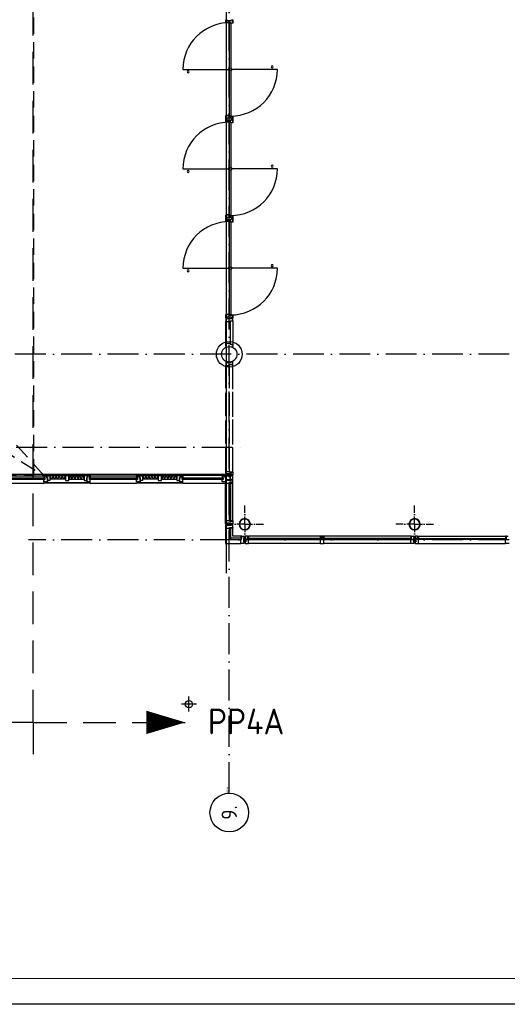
# Model space of a CAD drawing. Header units: millimetres. Extents: x 90707 to 450385, y -1262 to 949019.
# Tile 18 of 60: x 170076 to 179547, y 191 to 19302. Entities that reach past the tile are written whole.
import ezdxf
from ezdxf.enums import TextEntityAlignment as Align

# ---------------------------------------------------------------- set-up
doc = ezdxf.new("R2010")
doc.units = ezdxf.units.MM
doc.header["$LTSCALE"] = 100
for name, pattern in [('DASHDOT', [9, 6, -1.5, 0, -1.5]), ('HIDDEN', [9.525, 6.35, -3.175]), ('HIDDEN2', [4.7625, 3.175, -1.5875])]:
    doc.linetypes.add(name, pattern=pattern)
doc.layers.get('0').update_dxf_attribs({"linetype": 'CONTINUOUS'})
for name, color, linetype in [('AL$2----_RENVOOI', 7, 'CONTINUOUS'), ('AL$7----_STRAMIEN', 1, 'DASHDOT'), ('AL$8----_HULPKOLOM', 2, 'CONTINUOUS'), ('AL$8----_HULPLIJNEN', 2, 'CONTINUOUS'), ('AL21K---_ISOLATIE', 1, 'CONTINUOUS'), ('AL28----_KONSTRUKTIE', 3, 'CONTINUOUS'), ('AL31----_BUITENKOZ', 7, 'CONTINUOUS'), ('AL32----_BINNENKOZ', 7, 'CONTINUOUS'), ('ALN-----_BLOCKNAAM', 2, 'CONTINUOUS'), ('ALXOU---_GLAS', 7, 'CONTINUOUS'), ('EL6441--_DATACOM', 3, 'CONTINUOUS'), ('LIJN025', 10, 'CONTINUOUS'), ('LIJN050', 90, 'CONTINUOUS'), ('LIJN070', 130, 'CONTINUOUS'), ('MV-BINNENBESTRATING', 1, 'CONTINUOUS'), ('MV-BINNENWANDEN', 1, 'CONTINUOUS'), ('MV-STAALKOLOM', 1, 'CONTINUOUS'), ('TEKST25', 10, 'CONTINUOUS'), ('TEKST35', 50, 'CONTINUOUS'), ('TEKST50', 90, 'CONTINUOUS'), ('VOLGNUMMER', 7, 'CONTINUOUS')]:
    doc.layers.add(name, color=color, linetype=linetype)
doc.styles.add('ISO', font='ISO.SHX')
doc.styles.add('MAATVOERING', font='iso.shx')
doc.styles.add('ROMAND', font='romand')
doc.styles.get("Standard").update_dxf_attribs({"font": 'iso.shx'})

# ---------------------------------------------------------------- blocks, each defined once
blk = doc.blocks.new('A0-GE')
at = {"layer": 'LIJN025'}
blk.add_lwpolyline([(1500, 841), (1500, 0), (0, 0), (0, 841)], close=True, dxfattribs=at)
at = {"layer": 'LIJN050', "const_width": 0.2}
blk.add_lwpolyline([(1495, 836), (25, 836), (25, 5), (1495, 5)], close=True, dxfattribs=at)
at = {"layer": 'TEKST25', "style": 'ROMAND', "width": 2.899115}
blk.add_attdef('STATUS', text='', height=2.5, dxfattribs=at).set_placement((1454, 71.5), (1493, 71.5), align=Align.FIT)
at = {"layer": 'TEKST25', "style": 'ISO'}
for tag, p in [('E', (1455.25, 66)), ('NAAM-E', (1466.75, 66)), ('DATUM-E', (1485, 66)), ('D', (1455.25, 61)), ('NAAM-D', (1466.75, 61)), ('DATUM-D', (1485, 61)), ('C', (1455.25, 56)), ('NAAM-C', (1466.75, 56)), ('DATUM-C', (1485, 56)), ('B', (1455.25, 51)), ('NAAM-B', (1466.75, 51)), ('DATUM-B', (1485, 51)), ('A', (1455.25, 46)), ('NAAM-A', (1466.75, 46)), ('DATUM-A', (1485, 46))]:
    blk.add_attdef(tag, text='', height=2.5, dxfattribs=at).set_placement(p, align=Align.CENTER)
for tag, p in [('DATUM', (1332.75, 36.25)), ('SCHAAL', (1368, 36.25)), ('GETEKEND', (1398.25, 36.25)), ('GECONTOL.', (1433, 36.25)), ('FORMAAT', (1463.25, 28.25))]:
    blk.add_attdef(tag, p, '', height=2.5, dxfattribs=at)
at = {"layer": 'TEKST35', "style": 'ISO'}
for tag, p in [('PROJECT', (1334.5, 72.5)), ('PLAATS', (1334.5, 63.5)), ('INSTALLATIE-REGEL1', (1334.5, 52.5)), ('INSTALLATIE-REGEL2', (1334.5, 43.5))]:
    blk.add_attdef(tag, p, '', height=4, dxfattribs=at)
blk.add_attdef('PROJ.NR.', text='', height=4, dxfattribs=at).set_placement((1481, 23), align=Align.CENTER)
at = {"layer": 'TEKST50', "style": 'ISO'}
blk.add_attdef('FILE-NAAM', text='', height=5, dxfattribs=at).set_placement((1473.5, 7.5), align=Align.CENTER)
blk = doc.blocks.new('1011')
at = {"layer": 'AL$7----_STRAMIEN', "color": 7, "linetype": 'Continuous'}
blk.add_circle((-750, 0), 750, dxfattribs=at)
at = {"layer": 'AL$7----_STRAMIEN', "color": 3, "linetype": 'Continuous'}
blk.add_attdef('STR-NAAM', text='', height=600, rotation=360, dxfattribs=at).set_placement((-750, 0), align=Align.MIDDLE)
at = {"layer": 'ALN-----_BLOCKNAAM', "linetype": 'Continuous'}
blk.add_text('1011', height=100, dxfattribs=at).set_placement((0, 0))
blk = doc.blocks.new('A$Cca306792')
at = {"layer": 'AL$2----_RENVOOI', "color": 8, "linetype": 'Continuous'}
for centre, start, end in [((82229, 19550), 0, 180), ((82229, 19550), 180, 0), ((83862, 19650), 0, 180), ((83862, 19650), 180, 0), ((82229, 17620), 0, 180), ((82229, 17620), 180, 0), ((83862, 17720), 0, 180), ((83862, 17720), 180, 0), ((82229, 15690), 0, 180), ((82229, 15690), 180, 0), ((83862, 15790), 0, 180), ((83862, 15790), 180, 0)]:
    blk.add_arc(centre, 18.7, start, end, dxfattribs=at)
at = {"layer": 'AL$7----_STRAMIEN', "color": 1}
for p, q in [((83028, 5550), (83028, 30767)), ((101068, 10470), (79128, 10470))]:
    blk.add_line(p, q, dxfattribs=at)
blk.add_lwpolyline([(101068, 14070), (52728, 14070), (28083, 14070)], dxfattribs=at)
at = {"layer": 'AL$7----_STRAMIEN'}
blk.add_lwpolyline([(43788, 12270), (83281, 12270)], dxfattribs=at)
at = {"layer": 'AL$8----_HULPKOLOM', "color": 8}
blk.add_circle((83028, 14070), 250, dxfattribs=at)
at = {"layer": 'AL$8----_HULPLIJNEN', "color": 8, "linetype": 'DASHDOT', "ltscale": 0.25}
for p, q in [((83328, 10770), (83328, 11137)), ((83328, 10770), (83328, 11137)), ((86628, 10770), (86628, 11137)), ((83328, 10770), (82961, 10770)), ((83328, 10770), (82961, 10770)), ((83328, 10770), (83696, 10770)), ((83328, 10770), (83696, 10770)), ((83328, 10770), (83328, 10402)), ((83328, 10770), (83328, 10402)), ((86628, 10770), (86261, 10770)), ((86628, 10770), (86628, 10402)), ((86628, 10770), (86996, 10770))]:
    blk.add_line(p, q, dxfattribs=at)
at = {"layer": 'AL21K---_ISOLATIE', "color": 8, "linetype": 'Continuous'}
for p, q in [((79845, 11709), (79545, 11709)), ((79575, 11649), (79549, 11709)), ((79605, 11709), (79575, 11649)), ((79635, 11649), (79605, 11709)), ((79665, 11709), (79635, 11649)), ((79695, 11649), (79665, 11709)), ((79725, 11709), (79695, 11649)), ((79755, 11649), (79725, 11709)), ((79785, 11709), (79755, 11649)), ((79815, 11649), (79785, 11709)), ((79841, 11709), (79815, 11649)), ((79912, 11709), (80211, 11709)), ((79916, 11649), (79942, 11709)), ((79942, 11709), (79972, 11649)), ((79972, 11649), (80002, 11709)), ((80002, 11709), (80032, 11649)), ((80032, 11649), (80062, 11709)), ((80062, 11709), (80092, 11649)), ((80092, 11649), (80121, 11709)), ((80121, 11709), (80151, 11649)), ((80151, 11649), (80181, 11709)), ((80181, 11709), (80207, 11649)), ((81645, 11709), (81345, 11709)), ((81375, 11649), (81349, 11709)), ((81405, 11709), (81375, 11649)), ((81435, 11649), (81405, 11709)), ((81465, 11709), (81435, 11649)), ((81495, 11649), (81465, 11709)), ((81525, 11709), (81495, 11649)), ((81555, 11649), (81525, 11709)), ((81585, 11709), (81555, 11649)), ((81615, 11649), (81585, 11709)), ((81641, 11709), (81615, 11649)), ((81712, 11709), (82011, 11709)), ((81716, 11649), (81742, 11709)), ((81742, 11709), (81772, 11649)), ((81772, 11649), (81802, 11709)), ((81802, 11709), (81832, 11649)), ((81832, 11649), (81862, 11709)), ((81862, 11709), (81892, 11649)), ((81892, 11649), (81921, 11709)), ((81921, 11709), (81951, 11649)), ((81951, 11649), (81981, 11709)), ((81981, 11709), (82007, 11649)), ((79845, 11649), (79545, 11649)), ((79912, 11649), (80211, 11649)), ((81645, 11649), (81345, 11649)), ((81712, 11649), (82011, 11649))]:
    blk.add_line(p, q, dxfattribs=at)
at = {"layer": 'AL28----_KONSTRUKTIE', "color": 8}
blk.add_circle((83028, 14070), 150, dxfattribs=at)
for centre, radius, start, end in [((83328, 10770), 110, 0, 180), ((83328, 10770), 110, 0, 180), ((83328, 10770), 110, 180, 0), ((83328, 10770), 110, 180, 0), ((83328, 10770), 102, 0, 180), ((83328, 10770), 102, 0, 180), ((83328, 10770), 102, 180, 0), ((83328, 10770), 102, 180, 0), ((86628, 10770), 110, 0, 180), ((86628, 10770), 110, 180, 0), ((86628, 10770), 102, 0, 180), ((86628, 10770), 102, 180, 0)]:
    blk.add_arc(centre, radius, start, end, dxfattribs=at)
at = {"layer": 'AL31----_BUITENKOZ', "color": 8}
for p, q in [((78528, 11709), (79428, 11709)), ((79428, 11709), (79428, 11726)), ((79428, 11726), (80328, 11726)), ((80328, 11709), (79428, 11709)), ((79445, 11709), (79428, 11709)), ((79428, 11709), (79428, 11672)), ((79428, 11672), (79445, 11672)), ((79445, 11672), (79445, 11709)), ((79445, 11709), (79478, 11709)), ((79445, 11642), (79445, 11709)), ((79478, 11676), (79478, 11709)), ((79478, 11709), (79545, 11709)), ((79478, 11709), (79478, 11676)), ((79495, 11676), (79478, 11676)), ((79478, 11676), (79495, 11676)), ((79495, 11621), (79495, 11676)), ((79495, 11676), (79495, 11595)), ((79545, 11709), (79545, 11621)), ((79845, 11709), (79845, 11621)), ((79912, 11709), (79845, 11709)), ((79912, 11621), (79912, 11709)), ((80211, 11709), (80211, 11621)), ((80278, 11709), (80211, 11709)), ((80261, 11621), (80261, 11676)), ((80261, 11676), (80278, 11676)), ((80278, 11676), (80261, 11676)), ((80261, 11676), (80261, 11595)), ((80278, 11676), (80278, 11709)), ((80311, 11709), (80278, 11709)), ((80278, 11709), (80278, 11676)), ((80311, 11672), (80311, 11709)), ((80311, 11709), (80328, 11709)), ((80311, 11642), (80311, 11709)), ((80328, 11672), (80311, 11672)), ((80328, 11726), (80328, 11709)), ((80328, 11709), (81228, 11709)), ((80328, 11709), (80328, 11672)), ((81228, 11709), (81228, 11726)), ((81228, 11726), (82128, 11726)), ((82128, 11709), (81228, 11709)), ((81245, 11709), (81228, 11709)), ((81228, 11709), (81228, 11672)), ((81228, 11672), (81245, 11672)), ((81245, 11672), (81245, 11709)), ((81245, 11709), (81278, 11709)), ((81245, 11642), (81245, 11709)), ((81278, 11709), (81278, 11676)), ((81278, 11676), (81278, 11709)), ((81278, 11709), (81345, 11709)), ((81278, 11676), (81295, 11676)), ((81295, 11676), (81278, 11676)), ((81295, 11676), (81295, 11595)), ((81295, 11621), (81295, 11676)), ((81345, 11709), (81345, 11621)), ((81645, 11709), (81645, 11621)), ((81712, 11709), (81645, 11709)), ((81712, 11621), (81712, 11709)), ((82011, 11709), (82011, 11621)), ((82078, 11709), (82011, 11709)), ((82078, 11676), (82061, 11676)), ((82061, 11676), (82061, 11595)), ((82061, 11621), (82061, 11676)), ((82061, 11676), (82078, 11676)), ((82111, 11709), (82078, 11709)), ((82078, 11709), (82078, 11676)), ((82078, 11676), (82078, 11709)), ((82111, 11672), (82111, 11726)), ((82111, 11726), (82128, 11726)), ((82111, 11642), (82111, 11709)), ((82128, 11672), (82111, 11672)), ((82128, 11726), (82128, 11709)), ((82128, 11726), (82891, 11726)), ((82128, 11726), (82128, 11672)), ((82908, 11726), (82891, 11726)), ((82891, 11726), (82891, 11672)), ((82891, 11672), (82908, 11672)), ((83097, 11726), (82908, 11726)), ((82908, 11726), (82908, 11711)), ((82908, 11672), (82908, 11726)), ((82908, 11711), (83097, 11711)), ((82908, 11709), (82943, 11709)), ((82908, 11642), (82908, 11709)), ((83045, 11711), (82943, 11711)), ((82943, 11711), (82943, 11676)), ((82943, 11709), (82943, 11676)), ((82943, 11676), (82958, 11676)), ((82943, 11676), (82958, 11676)), ((82958, 11676), (82958, 11637)), ((82958, 11676), (82958, 11595)), ((83045, 11711), (83045, 11637)), ((83097, 11711), (83045, 11711)), ((83045, 11637), (83045, 11711)), ((83097, 11711), (83097, 11726)), ((83097, 11637), (83097, 11711)), ((78528, 11570), (79428, 11570)), ((79428, 11595), (79428, 11642)), ((79428, 11642), (79445, 11642)), ((79495, 11595), (79428, 11595)), ((79428, 11570), (79428, 11582)), ((79428, 11582), (80328, 11582)), ((80328, 11570), (79428, 11570)), ((79438, 11582), (79438, 11595)), ((79438, 11595), (79481, 11595)), ((79481, 11582), (79438, 11582)), ((79481, 11595), (79481, 11582)), ((79545, 11621), (79495, 11621)), ((79845, 11621), (79912, 11621)), ((80211, 11621), (80261, 11621)), ((80261, 11595), (80328, 11595)), ((80275, 11595), (80275, 11582)), ((80318, 11595), (80275, 11595)), ((80275, 11582), (80318, 11582)), ((80328, 11642), (80311, 11642)), ((80318, 11582), (80318, 11595)), ((80328, 11595), (80328, 11642)), ((80328, 11582), (80328, 11570)), ((80328, 11570), (81228, 11570)), ((81228, 11595), (81228, 11642)), ((81228, 11642), (81245, 11642)), ((81295, 11595), (81228, 11595)), ((81228, 11570), (81228, 11582)), ((81228, 11582), (82128, 11582)), ((82128, 11570), (81228, 11570)), ((81238, 11582), (81238, 11595)), ((81238, 11595), (81281, 11595)), ((81281, 11582), (81238, 11582)), ((81281, 11595), (81281, 11582)), ((81345, 11621), (81295, 11621)), ((81645, 11621), (81712, 11621)), ((82011, 11621), (82061, 11621)), ((82061, 11595), (82128, 11595)), ((82075, 11595), (82075, 11582)), ((82118, 11595), (82075, 11595)), ((82075, 11582), (82118, 11582)), ((82128, 11642), (82111, 11642)), ((82118, 11582), (82118, 11595)), ((82128, 11595), (82128, 11642)), ((82128, 11582), (82128, 11570)), ((82128, 11570), (82958, 11570)), ((82891, 11595), (82891, 11642)), ((82891, 11642), (82908, 11642)), ((82958, 11595), (82891, 11595)), ((82958, 11637), (83045, 11637)), ((82964, 11637), (82958, 11637)), ((82958, 11637), (82958, 11618)), ((82958, 11618), (82958, 11570)), ((82958, 10846), (82958, 11570)), ((82958, 11570), (82965, 11570)), ((82958, 11503), (82958, 10846)), ((82978, 11637), (82964, 11637)), ((82965, 11570), (82969, 11570)), ((82969, 11570), (82977, 11570)), ((82977, 11570), (83030, 11570)), ((82988, 11637), (82978, 11637)), ((82978, 11637), (82978, 11637)), ((82988, 11623), (82988, 11637)), ((83068, 11623), (82988, 11623)), ((83059, 11587), (83030, 11587)), ((83030, 11587), (83030, 11570)), ((83030, 11570), (83030, 11587)), ((83030, 11587), (83097, 11587)), ((83030, 11570), (83034, 11570)), ((83034, 11570), (83034, 11583)), ((83034, 11583), (83055, 11583)), ((83045, 11637), (83097, 11637)), ((83055, 11583), (83055, 11570)), ((83055, 11570), (83059, 11570)), ((83059, 11570), (83059, 11587)), ((83097, 11587), (83059, 11587)), ((83059, 11587), (83059, 11570)), ((83059, 11570), (83097, 11570)), ((83077, 11637), (83068, 11637)), ((83068, 11637), (83068, 11623)), ((83091, 11637), (83077, 11637)), ((83077, 11637), (83077, 11637)), ((83097, 11637), (83091, 11637)), ((83097, 11587), (83097, 11637)), ((83097, 11570), (83097, 11587)), ((83097, 10846), (83097, 11570)), ((82958, 10798), (82958, 10846)), ((82958, 10846), (82965, 10846)), ((82958, 10779), (82958, 10798)), ((82964, 10779), (82958, 10779)), ((82978, 10779), (82964, 10779)), ((82965, 10846), (82969, 10846)), ((82969, 10846), (82977, 10846)), ((82977, 10846), (83030, 10846)), ((82988, 10779), (82978, 10779)), ((82978, 10779), (82978, 10779)), ((83068, 10793), (82988, 10793)), ((82988, 10793), (82988, 10779)), ((83030, 10829), (83030, 10846)), ((83030, 10846), (83034, 10846)), ((83030, 10846), (83030, 10829)), ((83059, 10829), (83030, 10829)), ((83030, 10829), (83097, 10829)), ((83034, 10846), (83034, 10833)), ((83034, 10833), (83055, 10833)), ((83055, 10833), (83055, 10846)), ((83055, 10846), (83059, 10846)), ((83059, 10846), (83059, 10829)), ((83059, 10829), (83059, 10846)), ((83059, 10846), (83097, 10846)), ((83097, 10829), (83059, 10829)), ((83068, 10779), (83068, 10793)), ((83077, 10779), (83068, 10779)), ((83091, 10779), (83077, 10779)), ((83077, 10779), (83077, 10779)), ((83097, 10779), (83091, 10779)), ((83097, 10846), (83097, 10829)), ((83097, 10829), (83097, 10779)), ((82958, 10694), (82958, 10400)), ((83097, 10539), (83097, 10694)), ((83253, 10539), (83097, 10539)), ((83387, 10539), (83337, 10539)), ((83337, 10539), (83337, 10509)), ((83387, 10501), (83387, 10539)), ((83387, 10539), (83404, 10539)), ((83387, 10472), (83387, 10539)), ((83404, 10539), (83404, 10501)), ((84795, 10539), (83404, 10539)), ((84812, 10539), (84795, 10539)), ((84795, 10539), (84795, 10501)), ((84845, 10539), (84812, 10539)), ((84812, 10539), (84812, 10472)), ((84812, 10501), (84812, 10539)), ((86569, 10539), (84845, 10539)), ((84845, 10501), (84845, 10539)), ((84845, 10539), (84862, 10539)), ((84845, 10472), (84845, 10539)), ((84862, 10539), (84862, 10501)), ((86569, 10539), (86552, 10539)), ((86552, 10539), (86552, 10501)), ((86569, 10501), (86569, 10539)), ((86569, 10472), (86569, 10539)), ((86569, 10539), (86619, 10539)), ((86619, 10539), (86619, 10509)), ((86687, 10539), (86637, 10539)), ((86637, 10539), (86637, 10509)), ((86687, 10539), (88412, 10539)), ((86687, 10501), (86687, 10539)), ((86687, 10539), (86704, 10539)), ((86687, 10472), (86687, 10539)), ((86704, 10539), (86704, 10501)), ((88412, 10539), (88395, 10539)), ((88395, 10539), (88395, 10501)), ((88412, 10501), (88412, 10539)), ((88412, 10472), (88412, 10539)), ((88412, 10539), (88445, 10539)), ((82958, 10400), (83252, 10400)), ((83337, 10509), (83351, 10509)), ((83351, 10429), (83337, 10429)), ((83337, 10429), (83337, 10400)), ((83337, 10400), (83404, 10400)), ((83351, 10509), (83351, 10429)), ((83404, 10501), (83387, 10501)), ((83387, 10472), (83387, 10501)), ((83387, 10501), (83404, 10501)), ((83404, 10472), (83387, 10472)), ((83404, 10472), (83387, 10472)), ((83404, 10497), (83391, 10497)), ((83391, 10497), (83391, 10476)), ((83391, 10476), (83404, 10476)), ((83404, 10501), (83404, 10497)), ((83404, 10476), (83404, 10472)), ((83404, 10400), (83404, 10472)), ((84795, 10400), (83404, 10400)), ((84795, 10501), (84795, 10497)), ((84812, 10501), (84795, 10501)), ((84795, 10501), (84812, 10501)), ((84795, 10497), (84808, 10497)), ((84808, 10476), (84795, 10476)), ((84795, 10476), (84795, 10472)), ((84812, 10472), (84795, 10472)), ((84795, 10472), (84795, 10400)), ((84795, 10472), (84812, 10472)), ((84795, 10400), (84862, 10400)), ((84808, 10497), (84808, 10476)), ((84812, 10472), (84812, 10501)), ((84862, 10501), (84845, 10501)), ((84845, 10472), (84845, 10501)), ((84845, 10501), (84862, 10501)), ((84862, 10472), (84845, 10472)), ((84862, 10472), (84845, 10472)), ((84862, 10497), (84849, 10497)), ((84849, 10497), (84849, 10476)), ((84849, 10476), (84862, 10476)), ((84862, 10501), (84862, 10497)), ((84862, 10476), (84862, 10472)), ((84862, 10400), (84862, 10472)), ((86552, 10400), (84862, 10400)), ((86552, 10501), (86552, 10497)), ((86569, 10501), (86552, 10501)), ((86552, 10501), (86569, 10501)), ((86552, 10497), (86565, 10497)), ((86565, 10476), (86552, 10476)), ((86552, 10476), (86552, 10472)), ((86552, 10472), (86569, 10472)), ((86552, 10472), (86569, 10472)), ((86552, 10400), (86552, 10472)), ((86619, 10400), (86552, 10400)), ((86565, 10497), (86565, 10476)), ((86569, 10472), (86569, 10501)), ((86619, 10509), (86605, 10509)), ((86605, 10509), (86605, 10429)), ((86605, 10429), (86619, 10429)), ((86619, 10429), (86619, 10400)), ((86637, 10509), (86651, 10509)), ((86651, 10429), (86637, 10429)), ((86637, 10429), (86637, 10400)), ((86637, 10400), (86704, 10400)), ((86651, 10509), (86651, 10429)), ((86687, 10472), (86687, 10501)), ((86687, 10501), (86704, 10501)), ((86704, 10501), (86687, 10501)), ((86704, 10472), (86687, 10472)), ((86704, 10472), (86687, 10472)), ((86704, 10497), (86691, 10497)), ((86691, 10497), (86691, 10476)), ((86691, 10476), (86704, 10476)), ((86704, 10501), (86704, 10497)), ((86704, 10476), (86704, 10472)), ((86704, 10400), (86704, 10472)), ((86704, 10400), (88395, 10400)), ((88395, 10501), (88412, 10501)), ((88395, 10501), (88395, 10497)), ((88412, 10501), (88395, 10501)), ((88395, 10497), (88408, 10497)), ((88408, 10476), (88395, 10476)), ((88395, 10476), (88395, 10472)), ((88395, 10472), (88412, 10472)), ((88395, 10400), (88395, 10472)), ((88395, 10472), (88412, 10472)), ((88462, 10400), (88395, 10400)), ((88408, 10497), (88408, 10476)), ((88412, 10472), (88412, 10501))]:
    blk.add_line(p, q, dxfattribs=at)
at = {"layer": 'AL31----_BUITENKOZ', "color": 8, "linetype": 'Continuous'}
for p, q in [((82964, 10761), (82958, 10761)), ((82958, 10761), (82958, 10742)), ((82958, 10742), (82958, 10694)), ((82978, 10761), (82964, 10761)), ((82988, 10761), (82978, 10761)), ((82978, 10761), (82978, 10761)), ((82988, 10747), (82988, 10761)), ((83068, 10747), (82988, 10747)), ((83030, 10694), (83030, 10711)), ((83030, 10711), (83097, 10711)), ((83059, 10694), (83059, 10711)), ((83059, 10711), (83097, 10711)), ((83077, 10761), (83068, 10761)), ((83068, 10761), (83068, 10747)), ((83091, 10761), (83077, 10761)), ((83077, 10761), (83077, 10761)), ((83097, 10761), (83091, 10761)), ((83097, 10711), (83097, 10761)), ((83097, 10711), (83097, 10694)), ((82958, 10694), (82965, 10694)), ((82965, 10694), (82969, 10694)), ((82969, 10694), (82977, 10694)), ((82977, 10694), (83030, 10694)), ((83097, 10694), (83059, 10694)), ((83253, 10539), (83253, 10501)), ((83270, 10539), (83253, 10539)), ((83269, 10539), (83319, 10539)), ((83269, 10472), (83269, 10539)), ((83270, 10501), (83270, 10539)), ((83319, 10539), (83319, 10533)), ((83319, 10533), (83319, 10519)), ((83319, 10519), (83319, 10519)), ((83319, 10519), (83319, 10509)), ((83252, 10419), (83252, 10472)), ((83252, 10472), (83269, 10472)), ((83252, 10411), (83252, 10419)), ((83252, 10407), (83252, 10411)), ((83252, 10400), (83252, 10407)), ((83301, 10400), (83252, 10400)), ((83253, 10501), (83270, 10501)), ((83319, 10400), (83301, 10400)), ((83319, 10509), (83305, 10509)), ((83305, 10509), (83305, 10429)), ((83305, 10429), (83319, 10429)), ((83319, 10429), (83319, 10420)), ((83319, 10420), (83319, 10420)), ((83319, 10420), (83319, 10406)), ((83319, 10406), (83319, 10400))]:
    blk.add_line(p, q, dxfattribs=at)
at = {"layer": 'AL32----_BINNENKOZ', "color": 8, "linetype": 'HIDDEN2'}
for p, q in [((79230, 11716), (79230, 36774)), ((79428, 11720), (58797, 34530)), ((62770, 21982), (79428, 11720)), ((61433, 11716), (79230, 11716))]:
    blk.add_line(p, q, dxfattribs=at)
at = {"layer": 'AL32----_BINNENKOZ', "color": 8, "linetype": 'Continuous'}
for p, q in [((82959, 20562), (82959, 20512)), ((83061, 20512), (82959, 20512)), ((83035, 18694), (83035, 20505)), ((83035, 20505), (83057, 20505)), ((83057, 20505), (83057, 18694)), ((83061, 20495), (83061, 20512)), ((83098, 20495), (83061, 20495)), ((83098, 20495), (83098, 20562)), ((82129, 19600), (83035, 19600)), ((83962, 19600), (83057, 19600)), ((82959, 18704), (82959, 18637)), ((83031, 18704), (82959, 18704)), ((82959, 18632), (82959, 18582)), ((83061, 18582), (82959, 18582)), ((83031, 18687), (83031, 18704)), ((83098, 18687), (83031, 18687)), ((83057, 18694), (83035, 18694)), ((83035, 16764), (83035, 18575)), ((83035, 18575), (83057, 18575)), ((83057, 18575), (83057, 16764)), ((83061, 18565), (83061, 18582)), ((83098, 18565), (83061, 18565)), ((83098, 18637), (83098, 18687)), ((83098, 18565), (83098, 18632)), ((82129, 17670), (83035, 17670)), ((83962, 17670), (83057, 17670)), ((82959, 16774), (82959, 16707)), ((83031, 16774), (82959, 16774)), ((82959, 16702), (82959, 16652)), ((83061, 16652), (82959, 16652)), ((83031, 16757), (83031, 16774)), ((83098, 16757), (83031, 16757)), ((83057, 16764), (83035, 16764)), ((83035, 14834), (83035, 16645)), ((83035, 16645), (83057, 16645)), ((83057, 16645), (83057, 14834)), ((83061, 16635), (83061, 16652)), ((83098, 16635), (83061, 16635)), ((83098, 16707), (83098, 16757)), ((83098, 16635), (83098, 16702)), ((82129, 15740), (83035, 15740)), ((83962, 15740), (83057, 15740)), ((82959, 14844), (82959, 14777)), ((83031, 14844), (82959, 14844)), ((83031, 14827), (83031, 14844)), ((83098, 14827), (83031, 14827)), ((83057, 14834), (83035, 14834)), ((83098, 14777), (83098, 14827)), ((83098, 14722), (83098, 14269)), ((82959, 14286), (82959, 14705))]:
    blk.add_line(p, q, dxfattribs=at)
at = {"layer": 'AL32----_BINNENKOZ', "color": 8}
for p, q in [((82959, 20562), (82984, 20562)), ((82959, 20512), (82959, 20562)), ((83061, 20512), (82959, 20512)), ((82984, 20562), (82984, 20546)), ((82984, 20546), (83073, 20546)), ((83061, 20495), (83061, 20512)), ((83098, 20495), (83061, 20495)), ((83073, 20546), (83073, 20562)), ((83073, 20562), (83098, 20562)), ((83098, 20562), (83098, 20495)), ((82959, 18637), (82959, 18704)), ((82959, 18704), (83031, 18704)), ((82984, 18637), (82959, 18637)), ((82959, 18632), (82984, 18632)), ((82959, 18582), (82959, 18632)), ((83061, 18582), (82959, 18582)), ((83073, 18653), (82984, 18653)), ((82984, 18653), (82984, 18637)), ((82984, 18632), (82984, 18616)), ((82984, 18616), (83073, 18616)), ((83031, 18704), (83031, 18687)), ((83031, 18687), (83098, 18687)), ((83061, 18565), (83061, 18582)), ((83098, 18565), (83061, 18565)), ((83073, 18637), (83073, 18653)), ((83098, 18637), (83073, 18637)), ((83073, 18616), (83073, 18632)), ((83073, 18632), (83098, 18632)), ((83098, 18687), (83098, 18637)), ((83098, 18632), (83098, 18565)), ((82959, 16707), (82959, 16774)), ((82959, 16774), (83031, 16774)), ((82984, 16707), (82959, 16707)), ((82959, 16702), (82984, 16702)), ((82959, 16652), (82959, 16702)), ((83061, 16652), (82959, 16652)), ((83073, 16723), (82984, 16723)), ((82984, 16723), (82984, 16707)), ((82984, 16702), (82984, 16686)), ((82984, 16686), (83073, 16686)), ((83031, 16774), (83031, 16757)), ((83031, 16757), (83098, 16757)), ((83061, 16635), (83061, 16652)), ((83098, 16635), (83061, 16635)), ((83073, 16707), (83073, 16723)), ((83098, 16707), (83073, 16707)), ((83073, 16686), (83073, 16702)), ((83073, 16702), (83098, 16702)), ((83098, 16757), (83098, 16707)), ((83098, 16702), (83098, 16635)), ((82959, 14777), (82959, 14844)), ((82959, 14844), (83031, 14844)), ((82984, 14777), (82959, 14777)), ((82984, 14772), (82959, 14772)), ((82959, 14772), (82959, 14705)), ((83073, 14793), (82984, 14793)), ((82984, 14793), (82984, 14777)), ((82984, 14756), (82984, 14772)), ((83073, 14756), (82984, 14756)), ((83031, 14844), (83031, 14827)), ((83031, 14827), (83098, 14827)), ((83047, 14705), (83047, 14722)), ((83047, 14722), (83098, 14722)), ((83073, 14777), (83073, 14793)), ((83098, 14777), (83073, 14777)), ((83098, 14772), (83073, 14772)), ((83073, 14772), (83073, 14756)), ((83098, 14827), (83098, 14777)), ((83098, 14722), (83098, 14772)), ((82959, 14705), (83047, 14705)), ((83047, 14705), (83047, 14286)), ((82959, 14219), (82959, 14286)), ((82959, 14286), (83047, 14286)), ((83047, 14286), (83047, 14269)), ((83047, 14269), (83098, 14269)), ((83098, 14219), (83073, 14219)), ((83098, 14269), (83098, 14219)), ((82985, 13921), (82959, 13921)), ((82959, 13921), (82959, 13854)), ((82959, 13413), (82959, 13854)), ((82959, 13854), (83031, 13854)), ((83073, 13905), (82985, 13905)), ((83031, 13854), (83031, 13871)), ((83031, 13871), (83098, 13871)), ((83031, 13413), (83031, 13854)), ((83098, 13921), (83073, 13921)), ((83098, 13871), (83098, 13921)), ((83098, 13396), (83098, 13871)), ((82959, 12874), (82959, 13323)), ((83031, 12874), (83031, 13323)), ((83098, 12857), (83098, 13340)), ((82959, 12336), (82959, 12784)), ((83031, 12336), (83031, 12784)), ((83098, 12319), (83098, 12801)), ((82959, 11798), (82959, 12246)), ((83031, 11798), (83031, 12246)), ((83098, 11781), (83098, 12263)), ((82959, 11731), (82959, 11798)), ((82959, 11798), (83031, 11798)), ((82981, 11731), (82959, 11731)), ((83073, 11747), (82981, 11747)), ((82981, 11747), (82981, 11731)), ((83031, 11798), (83031, 11781)), ((83098, 11781), (83031, 11781)), ((83031, 11781), (83098, 11781)), ((83073, 11731), (83073, 11747)), ((83098, 11731), (83073, 11731)), ((83098, 11781), (83098, 11731))]:
    blk.add_line(p, q, dxfattribs=at)
for centre in [(83046, 19600), (83046, 17670), (83046, 15740)]:
    blk.add_circle(centre, 30, dxfattribs=at)
at = {"layer": 'AL32----_BINNENKOZ', "color": 8, "linetype": 'Continuous'}
for centre, start, end in [((83035, 19600), 90, 180), ((83057, 19600), 270, 0), ((83035, 17670), 90, 180), ((83057, 17670), 270, 0), ((83035, 15740), 90, 180), ((83057, 15740), 270, 0)]:
    blk.add_arc(centre, 906, start, end, dxfattribs=at)
at = {"layer": 'ALXOU---_GLAS', "color": 8}
for p, q in [((78511, 11672), (79445, 11672)), ((79445, 11672), (79445, 11642)), ((80311, 11642), (80311, 11672)), ((80311, 11672), (81245, 11672)), ((81245, 11672), (81245, 11642)), ((82111, 11642), (82111, 11672)), ((82111, 11672), (82908, 11672)), ((82908, 11672), (82908, 11642)), ((79445, 11642), (78511, 11642)), ((81245, 11642), (80311, 11642)), ((82908, 11642), (82111, 11642)), ((83034, 10833), (83034, 11583)), ((83034, 11583), (83055, 11583)), ((83055, 11583), (83055, 10833)), ((83055, 10833), (83034, 10833)), ((83034, 10707), (83055, 10707)), ((83034, 10476), (83034, 10707)), ((83055, 10707), (83055, 10476)), ((83055, 10476), (83034, 10476)), ((83265, 10498), (83055, 10498)), ((83055, 10498), (83055, 10476)), ((83055, 10476), (83265, 10476)), ((83265, 10476), (83265, 10498)), ((84808, 10497), (83391, 10497)), ((83391, 10497), (83391, 10476)), ((83391, 10476), (84808, 10476)), ((84808, 10476), (84808, 10497)), ((86565, 10497), (84849, 10497)), ((84849, 10497), (84849, 10476)), ((84849, 10476), (86565, 10476)), ((86565, 10476), (86565, 10497)), ((86691, 10476), (86691, 10497)), ((86691, 10497), (88408, 10497)), ((88408, 10476), (86691, 10476)), ((88408, 10497), (88408, 10476))]:
    blk.add_line(p, q, dxfattribs=at)
at = {"layer": 'MV-BINNENBESTRATING', "color": 8}
for p, q in [((82390, 7279), (82099, 7279)), ((82390, 7279), (82099, 7279)), ((82245, 7134), (82245, 7425)), ((82245, 7134), (82245, 7425))]:
    blk.add_line(p, q, dxfattribs=at)
at = {"layer": 'MV-BINNENWANDEN', "color": 8}
for p, q in [((82966, 25634), (82966, 9820)), ((82936, 11736), (55128, 11736))]:
    blk.add_line(p, q, dxfattribs=at)
at = {"layer": 'MV-STAALKOLOM', "color": 8}
blk.add_circle((82245, 7279), 70.2, dxfattribs=at)
blk.add_circle((82245, 7279), 70.2, dxfattribs=at)
at = {"layer": 'AL$7----_STRAMIEN', "xscale": 0.5, "yscale": 0.5, "zscale": 0.5, "rotation": 90}
blk.add_blockref('1011', (83028, 5550), dxfattribs=at).add_auto_attribs({'STR-NAAM': '9.'})
at = {"layer": 'VOLGNUMMER', "color": 252, "linetype": 'ByBlock'}
for tag, p in [('0.28', (16187, 74214)), ('0.16', (78893, 73105)), ('0.17', (62961, 72994)), ('0.29', (35887, 72529)), ('0.18', (53124, 64542)), ('0.701', (85482, 63517)), ('0.32', (36092, 63166)), ('0.30', (29366, 63128)), ('0.12', (90689, 63024)), ('0.29A', (33165, 62745)), ('0.30', (38191, 61494)), ('0.19', (61479, 61433)), ('0.27', (17657, 61363)), ('0.14', (89762, 60088)), ('0.33', (45869, 59450)), ('0.15', (73454, 57402)), ('0.25', (28058, 57013)), ('0.801', (112714, 57073)), ('0.18A', (61029, 56759)), ('0.26A', (36299, 54851)), ('0.20', (60895, 53506)), ('0.800', (90980, 50804)), ('0.25A', (73288, 48435)), ('0.300', (94483, 48257)), ('0.21', (58702, 48178)), ('0.24', (35041, 47783)), ('0.102', (87631, 47613)), ('0.203', (95795, 46197)), ('0.26', (18559, 46119)), ('0.802', (68387, 42721)), ('0.204', (95497, 42149)), ('0.07B', (66790, 38909)), ('0.702', (95327, 36513))]:
    blk.add_attdef(tag, text='', height=250, dxfattribs=at).set_placement(p, align=Align.MIDDLE_CENTER)
at = {"layer": 'VOLGNUMMER', "color": 8, "linetype": 'ByBlock'}
blk.add_attdef('0.600', text='', height=250, dxfattribs=at).set_placement((96800, 48300), align=Align.MIDDLE_CENTER)

msp = doc.modelspace()

# ---------------------------------------------------------------- linework, layer by layer
at = {"layer": 'LIJN050'}
msp.add_lwpolyline([(173292, 5663, 0, 453, 0), (172538, 5663, 453, 453, 0)], format="xyseb", dxfattribs=at)
at = {"layer": 'LIJN070', "linetype": 'HIDDEN'}
for p, q in [((170337, 5663), (170337, 34373)), ((170337, 5663), (167401, 5663)), ((170337, 5663), (170337, 5045)), ((170356, 5663), (173292, 5663))]:
    msp.add_line(p, q, dxfattribs=at)

# ---------------------------------------------------------------- block references
at = {"xscale": 100, "yscale": 100, "zscale": 100}
msp.add_blockref('A0-GE', (90707, 191), dxfattribs=at)
at = {"layer": 'EL6441--_DATACOM'}
msp.add_blockref('A$Cca306792', (91118, -1262), dxfattribs=at)

# ---------------------------------------------------------------- texts
at = {"layer": 'TEKST50', "style": 'MAATVOERING'}
msp.add_text('PP4A', height=500, dxfattribs=at).set_placement((173733, 5431))

doc.saveas('drawing.dxf')
